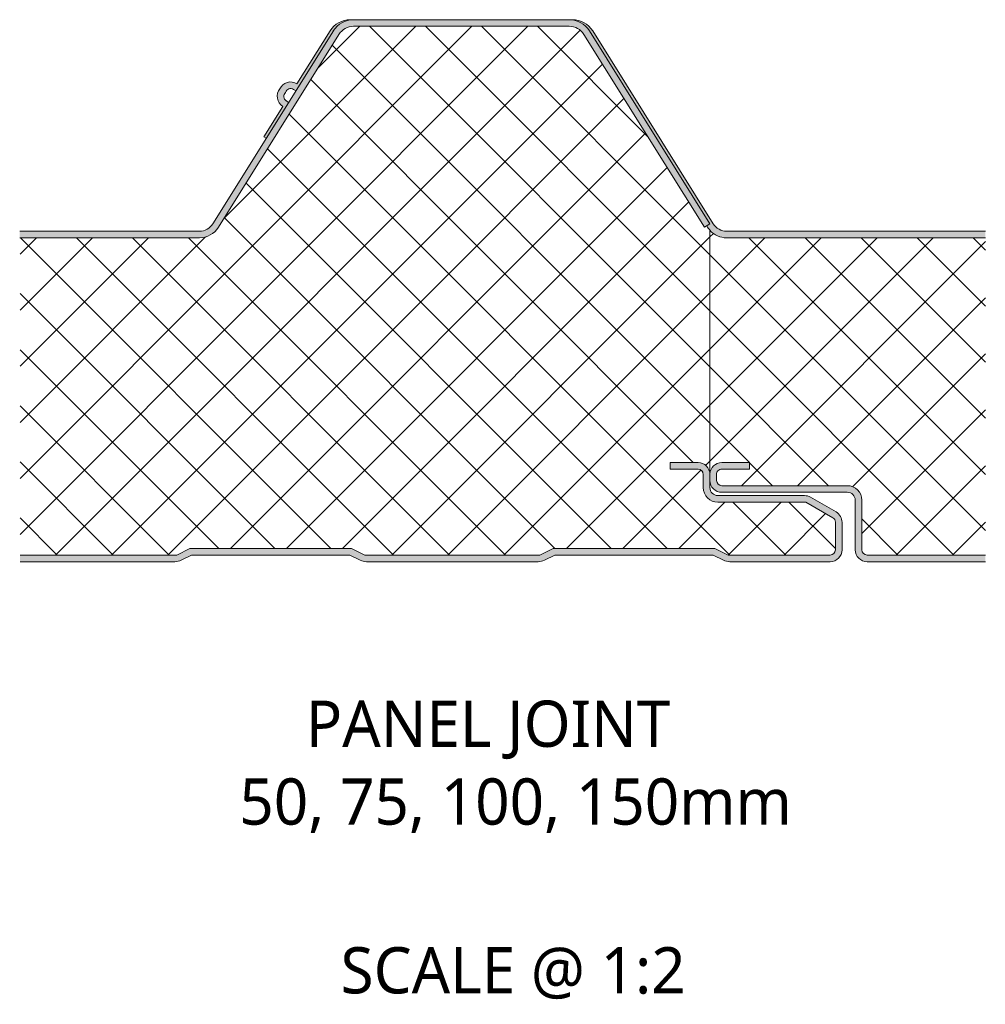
# Model space of a CAD drawing. Header units: millimetres. Extents: x 1921 to 5842, y -3826 to 1573.
# Tile 10 of 11: x 1921 to 2067, y 1424 to 1573. Entities that reach past the tile are written whole.
import ezdxf

# ---------------------------------------------------------------- set-up
doc = ezdxf.new("R2010")
doc.units = ezdxf.units.MM
doc.layers.add('A-DETL-GENF', color=92, linetype='Continuous', lineweight=13)
doc.layers.add('G-ANNO-TEXT', color=231, linetype='Continuous', lineweight=9)
doc.styles.add('Yu Gothic', font='Yu Gothic.ttf', dxfattribs={"height": 7})
doc.styles.add('Yu Gothic_B', font='Yu Gothic.ttf', dxfattribs={"height": 7})
pattern_1 = [(45, (-1921.299, -1490.731), (-4.24264, 4.24264), []), (135, (-1921.299, -1490.731), (-4.24264, -4.24264), [])]

# ---------------------------------------------------------------- blocks, each defined once
blk = doc.blocks.new('Metecno RFw 1000 - FINELINE FINISH - RFw 1000 50mm - JOINT - FINELINE-4376090-ALL JOINTS Copy 1')
at = {"layer": 'A-DETL-GENF'}
h = blk.add_hatch(color=256, dxfattribs=at)
h.paths.add_polyline_path([(122.62, 0), (123.09, 0.06), (123.52, 0.24), (123.9, 0.53), (124.18, 0.9), (124.36, 1.33), (124.42, 1.8), (124.42, 5.96), (124.36, 6.43), (124.18, 6.86), (123.87, 7.25), (123.52, 7.52), (119.65, 9.76), (119.21, 9.94), (118.75, 10), (105.62, 10), (105.31, 10.04), (105.02, 10.16), (104.78, 10.35), (104.58, 10.6), (104.46, 10.89), (104.42, 11.23), (104.42, 13.25), (104.36, 13.67), (104.18, 14.1), (103.9, 14.47), (103.52, 14.76), (103.09, 14.94), (102.62, 15), (98.42, 15), (98.42, 14), (102.62, 14), (102.83, 13.97), (103.02, 13.89), (103.19, 13.77), (103.32, 13.6), (103.4, 13.41), (103.42, 13.2), (103.42, 11.2), (103.5, 10.63), (103.72, 10.1), (104.07, 9.64), (104.52, 9.29), (105.05, 9.07), (105.62, 9), (118.96, 9), (123.02, 6.65), (123.19, 6.53), (123.32, 6.36), (123.4, 6.17), (123.42, 5.96), (123.42, 1.8), (123.4, 1.59), (123.32, 1.4), (123.19, 1.23), (123.02, 1.11), (122.83, 1.03), (122.62, 1), (107.16, 1), (105.16, 2), (80.69, 2), (78.69, 1), (52.16, 1), (50.16, 2), (25.69, 2), (23.69, 1), (-0.02, 1), (-0.02, 0), (23.43, 0), (23.91, 0.06), (24.37, 0.22), (25.92, 1), (49.92, 1), (51.48, 0.22), (51.94, 0.06), (52.42, 0), (78.43, 0), (78.91, 0.06), (79.37, 0.22), (80.92, 1), (104.92, 1), (106.48, 0.22), (106.94, 0.06), (107.42, 0), (118.21, 0)])
h.paths.add_polyline_path([(27.13, 49), (27.98, 49.11), (28.78, 49.43), (29.47, 49.93), (30.02, 50.6), (48.25, 79.78), (48.67, 80.29), (49.23, 80.69), (49.81, 80.92), (50.46, 81), (83.13, 81), (83.78, 80.92), (84.39, 80.67), (84.92, 80.29), (85.34, 79.78), (103.58, 50.6), (104.42, 51.13), (86.19, 80.31), (85.61, 81.01), (84.88, 81.55), (84.03, 81.89), (83.13, 82), (50.46, 82), (49.56, 81.89), (48.71, 81.55), (47.98, 81.01), (47.41, 80.31), (29.17, 51.13), (28.79, 50.66), (28.3, 50.3), (27.73, 50.08), (27.13, 50), (-0.08, 50), (-0.08, 49)])
h = blk.add_hatch(color=256, dxfattribs=at)
h.paths.add_polyline_path([(146.12, 0), (146.12, 1), (128.22, 1), (128.01, 1.03), (127.82, 1.11), (127.66, 1.24), (127.53, 1.4), (127.45, 1.59), (127.42, 1.8), (127.42, 9.3), (127.35, 9.87), (127.13, 10.4), (126.78, 10.86), (126.32, 11.21), (125.79, 11.43), (125.22, 11.5), (106.22, 11.5), (106.02, 11.53), (105.83, 11.6), (105.67, 11.72), (105.54, 11.88), (105.46, 12.06), (105.42, 12.26), (105.43, 13.34), (105.49, 13.52), (105.58, 13.68), (105.71, 13.81), (105.86, 13.92), (106.04, 13.98), (106.22, 14), (110.42, 14), (110.42, 15), (106.22, 15), (105.77, 14.94), (105.35, 14.77), (105.03, 14.54), (104.74, 14.21), (104.58, 13.92), (104.5, 13.68), (104.46, 13.52), (104.43, 13.21), (104.42, 13.11), (104.44, 12.16), (104.48, 11.83), (104.66, 11.4), (104.95, 11.03), (105.32, 10.74), (105.75, 10.56), (106.22, 10.5), (125.22, 10.5), (125.53, 10.46), (125.82, 10.34), (126.07, 10.15), (126.26, 9.9), (126.38, 9.61), (126.42, 9.3), (126.42, 1.8), (126.48, 1.33), (126.66, 0.9), (126.95, 0.53), (127.32, 0.24), (127.82, 0.05), (128.22, 0), (132.01, 0)])
h.paths.add_polyline_path([(146.12, 49), (146.12, 50), (106.96, 50), (106.36, 50.08), (105.8, 50.3), (105.31, 50.66), (104.92, 51.13), (86.68, 80.32), (86.11, 81.01), (85.38, 81.55), (84.53, 81.89), (83.63, 82), (83.23, 81.99), (84.03, 81.89), (84.92, 81.52), (85.61, 81.01), (86.2, 80.29), (104.42, 51.13), (103.94, 50.82), (104.08, 50.6), (104.63, 49.95), (104.76, 49.83), (105.35, 49.43), (105.43, 49.38), (106.17, 49.1), (106.96, 49), (132.01, 49)])
h.paths.add_polyline_path([(37.26, 64.07), (40.6, 69.41), (40.51, 69.54), (40.14, 69.83), (40.03, 69.98), (39.95, 70.15), (39.91, 70.33), (39.92, 70.51), (39.97, 70.69), (40.06, 70.86), (40.18, 70.99), (40.25, 71.17), (40.36, 71.32), (40.5, 71.44), (40.66, 71.52), (40.84, 71.57), (41.02, 71.57), (41.21, 71.54), (41.62, 71.34), (41.78, 71.31), (47.41, 80.31), (47.98, 81.01), (48.71, 81.55), (49.56, 81.89), (50.46, 82), (49.81, 81.98), (49.06, 81.89), (48.21, 81.55), (47.48, 81.01), (46.89, 80.29), (41.9, 72.3), (41.51, 72.49), (41.08, 72.57), (40.65, 72.55), (40.23, 72.43), (39.86, 72.21), (39.54, 71.9), (39.08, 71.17), (38.95, 70.75), (38.91, 70.32), (38.98, 69.89), (39.16, 69.49), (39.42, 69.14), (39.76, 68.87), (36.9, 64.3)])
h = blk.add_hatch(dxfattribs=at)
h.set_pattern_fill('FP_1', color=256, style=0, pattern_type=2)
h.set_pattern_definition(pattern_1)
h.paths.add_polyline_path([(122.62, 1), (122.83, 1.03), (123.09, 1.16), (123.19, 1.23), (123.32, 1.4), (123.4, 1.59), (123.42, 1.8), (123.42, 5.96), (123.4, 6.17), (123.32, 6.36), (123.19, 6.53), (123.02, 6.65), (118.96, 9), (105.62, 9), (105.02, 9.09), (104.52, 9.29), (104.07, 9.64), (103.72, 10.1), (103.5, 10.63), (103.42, 11.2), (103.42, 13.2), (103.4, 13.41), (103.32, 13.6), (103.19, 13.77), (103.02, 13.89), (102.83, 13.97), (102.62, 14), (98.42, 14), (98.42, 15), (102.62, 15), (103.09, 14.94), (103.52, 14.76), (103.9, 14.47), (104.18, 14.1), (104.36, 13.67), (104.42, 13.34), (104.41, 50.19), (104.08, 50.6), (103.94, 50.82), (103.58, 50.6), (85.34, 79.78), (84.89, 80.31), (84.39, 80.67), (83.78, 80.92), (83.13, 81), (50.46, 81), (49.81, 80.92), (49.2, 80.67), (48.67, 80.29), (48.17, 79.64), (30.02, 50.6), (29.47, 49.93), (28.78, 49.43), (27.98, 49.11), (27.13, 49), (-0.02, 49), (-0.02, 1), (23.69, 1), (25.69, 2), (50.16, 2), (52.16, 1), (78.69, 1), (80.69, 2), (105.16, 2), (107.16, 1), (118.21, 1)])
h = blk.add_hatch(dxfattribs=at)
h.set_pattern_fill('FP_1', color=256, style=0, pattern_type=2)
h.set_pattern_definition(pattern_1)
h.paths.add_polyline_path([(146.12, 1), (146.12, 49), (106.96, 49), (106.25, 49.08), (105.57, 49.3), (104.95, 49.66), (104.42, 50.14), (104.42, 13.3), (104.51, 13.75), (104.7, 14.16), (104.98, 14.51), (105.35, 14.78), (105.77, 14.94), (106.22, 15), (110.42, 15), (110.42, 14), (106.04, 13.98), (105.86, 13.92), (105.71, 13.81), (105.58, 13.68), (105.49, 13.52), (105.43, 13.34), (105.42, 13.16), (105.42, 12.26), (105.46, 12.06), (105.54, 11.88), (105.67, 11.72), (105.83, 11.6), (106.02, 11.53), (106.22, 11.5), (125.22, 11.5), (125.79, 11.43), (126.32, 11.21), (126.78, 10.86), (127.13, 10.4), (127.35, 9.87), (127.42, 9.3), (127.42, 1.8), (127.45, 1.59), (127.53, 1.4), (127.66, 1.24), (127.82, 1.11), (128.01, 1.03), (128.22, 1), (132.01, 1)])
for p, q in [((50.46, 82), (49.96, 82)), ((83.13, 82), (50.46, 82)), ((83.63, 82), (83.13, 82)), ((50.46, 81), (83.13, 81)), ((47.41, 80.31), (29.17, 51.13)), ((30.02, 50.6), (48.25, 79.78)), ((46.91, 80.31), (41.9, 72.3)), ((85.34, 79.78), (103.58, 50.6)), ((104.42, 51.13), (86.19, 80.31)), ((104.92, 51.13), (86.69, 80.31)), ((39.76, 68.87), (36.9, 64.3)), ((36.9, 64.3), (37.26, 64.07)), ((103.58, 50.6), (104.42, 51.13)), ((103.94, 50.82), (104.08, 50.6)), ((27.13, 50), (-0.08, 50)), ((104.42, 50.14), (104.42, 50.17)), ((104.42, 50.14), (104.42, 13.3)), ((146.12, 50), (106.96, 50)), ((-0.08, 49), (27.13, 49)), ((146.12, 49), (106.96, 49)), ((102.62, 15), (98.42, 15)), ((98.42, 15), (98.42, 14)), ((106.22, 15), (110.42, 15)), ((110.42, 15), (110.42, 14)), ((98.42, 14), (102.62, 14)), ((110.42, 14), (106.22, 14)), ((103.42, 13.2), (103.42, 11.2)), ((104.42, 11.2), (104.42, 13.2)), ((105.42, 13.16), (105.42, 12.26)), ((106.22, 11.5), (125.22, 11.5)), ((106.22, 10.5), (125.22, 10.5)), ((118.75, 10), (105.62, 10)), ((105.62, 9), (118.96, 9)), ((118.96, 9), (123.02, 6.65)), ((123.52, 7.52), (119.65, 9.76)), ((126.42, 9.3), (126.42, 1.8)), ((127.42, 9.3), (127.42, 1.8)), ((123.42, 5.96), (123.42, 1.8)), ((124.42, 1.8), (124.42, 5.96)), ((25.69, 2), (23.69, 1)), ((50.16, 2), (25.69, 2)), ((52.16, 1), (50.16, 2)), ((80.69, 2), (78.69, 1)), ((105.16, 2), (80.69, 2)), ((107.16, 1), (105.16, 2)), ((23.69, 1), (-0.02, 1)), ((-0.02, 0), (23.43, 0)), ((24.37, 0.22), (25.92, 1)), ((25.92, 1), (49.92, 1)), ((49.92, 1), (51.48, 0.22)), ((78.69, 1), (52.16, 1)), ((52.42, 0), (78.43, 0)), ((79.37, 0.22), (80.92, 1)), ((80.92, 1), (104.92, 1)), ((104.92, 1), (106.48, 0.22)), ((122.62, 1), (107.16, 1)), ((107.42, 0), (122.62, 0)), ((128.22, 1), (146.12, 1)), ((128.22, 0), (146.12, 0))]:
    blk.add_line(p, q, dxfattribs=at)
for centre, radius, start, end in [((49.96, 78.4), 3.6, 90, 147.9946), ((50.46, 78.4), 3.6, 90, 147.9946), ((83.13, 78.4), 3.6, 32.0054, 90), ((83.63, 78.4), 3.6, 32.0054, 90), ((50.46, 78.4), 2.6, 90, 147.9946), ((83.13, 78.4), 2.6, 32.0054, 90), ((40.71, 70.4), 1.8, 140.8092, 238.0004), ((40.95, 70.78), 1.8, 57.99, 155.1708), ((40.95, 70.78), 0.8, 57.9946, 164.3248), ((40.71, 70.4), 0.8, 131.6552, 237.9946), ((41.91, 72.28), 0.984, 237.9946, 262.6807), ((39.8, 68.88), 0.971, 33.7889, 57.9946), ((27.13, 52.4), 2.4, 270, 327.9946), ((106.96, 52.4), 2.4, 212.0054, 270), ((27.13, 52.4), 3.4, 270, 327.9946), ((106.96, 52.4), 3.4, 212.0054, 222.1208), ((106.96, 52.4), 3.4, 221.7854, 270), ((102.62, 13.2), 1.8, 0, 90), ((106.22, 13.2), 1.8, 90, 176.836), ((102.62, 13.2), 0.8, 0, 90), ((106.22, 13.2), 0.8, 90, 182.9953), ((106.22, 13.2), 1.8, 176.8126, 180.0132), ((106.22, 12.3), 1.8, 180.671, 270), ((106.22, 12.3), 0.8, 182.9953, 270), ((105.62, 11.2), 2.2, 180, 270), ((105.62, 11.2), 1.2, 180, 270), ((125.22, 9.3), 2.2, 0, 90), ((125.22, 9.3), 1.2, 360, 90), ((118.75, 8.2), 1.8, 60, 90), ((122.62, 5.96), 1.8, 360, 60), ((122.62, 5.96), 0.8, 0, 60), ((122.62, 1.8), 1.8, 270, 360), ((122.62, 1.8), 0.8, 270, 360), ((128.22, 1.8), 1.8, 180, 270), ((128.22, 1.8), 0.8, 180, 270), ((23.43, 2.1), 2.1, 270, 296.5651), ((52.42, 2.1), 2.1, 243.4349, 270), ((78.43, 2.1), 2.1, 270, 296.5651), ((107.42, 2.1), 2.1, 243.4349, 270)]:
    blk.add_arc(centre, radius, start, end, dxfattribs=at)

msp = doc.modelspace()

# ---------------------------------------------------------------- block references
at = {"layer": 'A-DETL-GENF'}
msp.add_blockref('Metecno RFw 1000 - FINELINE FINISH - RFw 1000 50mm - JOINT - FINELINE-4376090-ALL JOINTS Copy 1', (1921.3, 1490.73), dxfattribs=at)

# ---------------------------------------------------------------- texts
at = {"layer": 'G-ANNO-TEXT', "color": 7, "char_height": 7, "attachment_point": 1, "bg_fill": 3, "box_fill_scale": 1.25, "bg_fill_color": 9, "bg_fill_true_color": 13158600, "bg_fill_transparency": 0}
for s, insert, width, style in [('PANEL JOINT ', (1964.54, 1469.71), 76.962, 'Yu Gothic_B'), ('50, 75, 100, 150mm ', (1954.48, 1457.94), 101.3333, 'Yu Gothic'), ('SCALE @ 1:2', (1969.8, 1432.41), 66.5401, 'Yu Gothic')]:
    msp.add_mtext(s, dxfattribs=dict(at, insert=insert, width=width, style=style))

doc.saveas('drawing.dxf')
